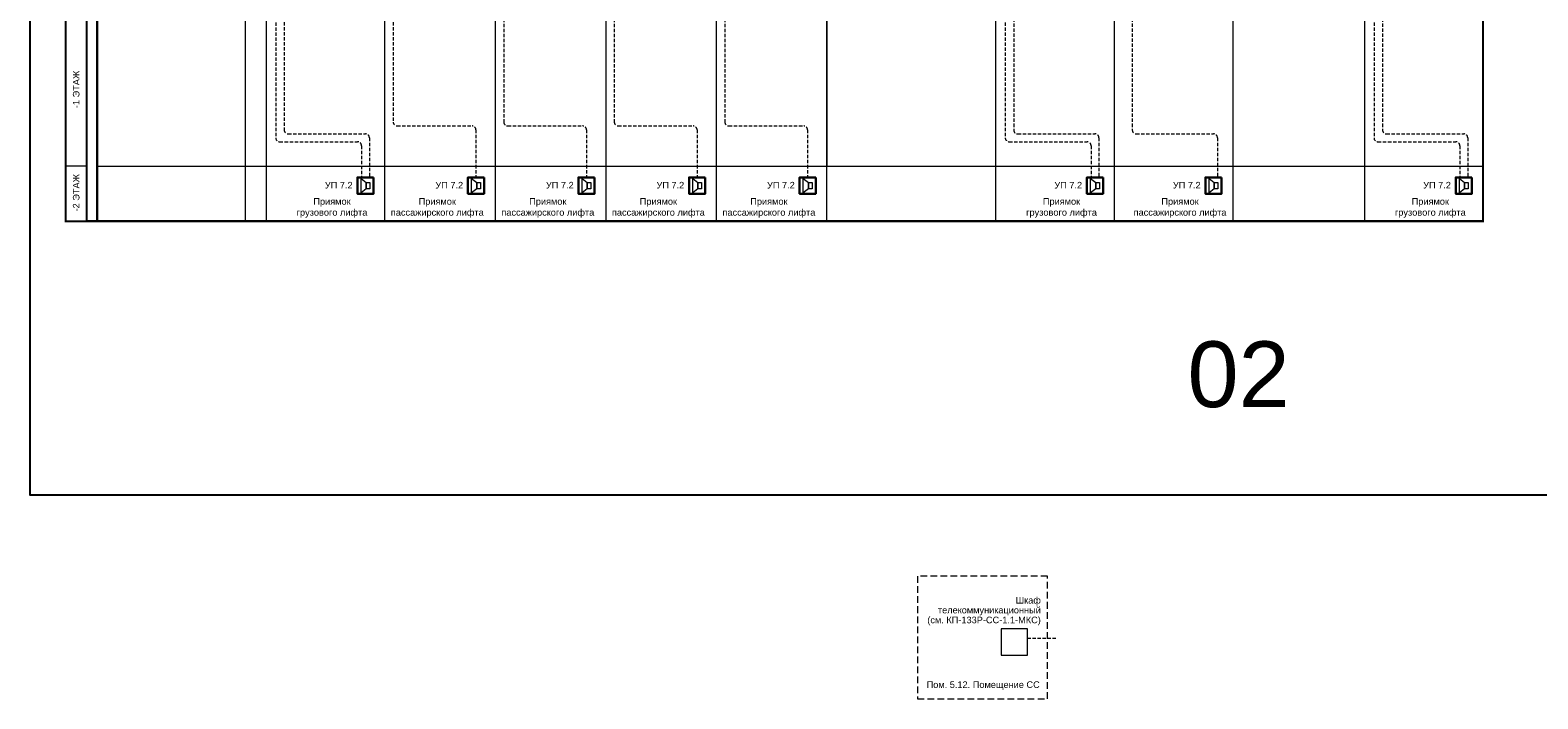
# Model space of a CAD drawing. Header units: millimetres. Extents: x 0 to 2625, y -889 to 841.
# Tile 5 of 24: x 915 to 1487, y -755 to -500. Entities that reach past the tile are written whole.
import ezdxf
from ezdxf.enums import TextEntityAlignment as Align

# ---------------------------------------------------------------- set-up
doc = ezdxf.new("R2010")
doc.units = ezdxf.units.MM
doc.linetypes.add('штриховая', pattern=[19.05, 12.7, -6.35])
doc.layers.get('0').update_dxf_attribs({"lineweight": 15})
doc.layers.add('UNPLOTTED', color=2, linetype='Continuous', plot=False)
doc.styles.add('CP.Text', font='arial.ttf')

# ---------------------------------------------------------------- blocks, each defined once
blk = doc.blocks.new('*U1')
at = {"color": 0}
blk.add_lwpolyline([(0, 584), (0, 0), (-816, 0), (-816, 584)], close=True, dxfattribs=at)

msp = doc.modelspace()

# ---------------------------------------------------------------- linework, layer by layer
at = {"color": 251, "linetype": 'ByBlock', "lineweight": 30, "ltscale": 3, "true_color": 0x636466}
for p, q in [((940.11, -152.5), (940.11, -573)), ((936.11, -573), (1175.29, -573)), ((940.11, -573), (996.29, -573)), ((1175.29, -573), (1217.29, -573)), ((1217.29, -573), (1466.58, -573))]:
    msp.add_line(p, q, dxfattribs=at)
at = {"color": 251, "linetype": 'ByBlock', "lineweight": 5, "ltscale": 3, "true_color": 0x636466}
for p, q in [((1217.29, -573), (1217.29, -152.5)), ((996.29, -552), (1217.29, -552)), ((1281.43, -552), (1466.58, -552)), ((936.11, -573), (1175.29, -573))]:
    msp.add_line(p, q, dxfattribs=at)
at = {"color": 4, "linetype": 'штриховая', "ltscale": 0.1}
for p, q in [((1288.31, -242.51), (1288.31, -538.26)), ((1333.34, -242.51), (1333.34, -538.26)), ((1428.43, -242.51), (1428.43, -538.26)), ((1094.55, -326.51), (1094.55, -535.26)), ((1136.55, -326.51), (1136.55, -535.26)), ((1178.55, -326.51), (1178.55, -535.26)), ((1011.14, -362.04), (1011.14, -538.26)), ((1052.55, -362.04), (1052.55, -535.26)), ((1007.9, -466.95), (1007.9, -541.26)), ((1285.08, -466.95), (1285.08, -541.26)), ((1425.19, -466.95), (1425.19, -541.26)), ((1054.05, -536.76), (1082.5, -536.76)), ((1084, -538.26), (1084, -556.33)), ((1096.05, -536.76), (1124.5, -536.76)), ((1126, -538.26), (1126, -556.33)), ((1138.05, -536.76), (1166.5, -536.76)), ((1168, -538.26), (1168, -556.33)), ((1180.05, -536.76), (1208.5, -536.76)), ((1210, -538.26), (1210, -556.33)), ((1009.4, -542.76), (1039, -542.76)), ((1012.64, -539.76), (1042, -539.76)), ((1043.5, -541.26), (1043.5, -556.33)), ((1286.58, -542.76), (1316.17, -542.76)), ((1289.81, -539.76), (1319.17, -539.76)), ((1320.67, -541.26), (1320.67, -556.33)), ((1334.84, -539.76), (1364.21, -539.76)), ((1365.71, -541.26), (1365.71, -556.33)), ((1426.69, -542.76), (1456.29, -542.76)), ((1429.93, -539.76), (1459.29, -539.76)), ((1460.79, -541.26), (1460.79, -556.33)), ((1040.5, -544.26), (1040.5, -556.33)), ((1317.67, -544.26), (1317.67, -556.33)), ((1457.79, -544.26), (1457.79, -556.33))]:
    msp.add_line(p, q, dxfattribs=at)
at = {"color": 6, "linetype": 'штриховая', "ltscale": 0.1}
msp.add_line((1293.54, -731.49), (1304.83, -731.49), dxfattribs=at)
at = {"color": 251, "true_color": 0x636466, "const_width": 0.8}
msp.add_lwpolyline([(928.11, -152.5), (936.11, -152.5), (936.11, -573), (928.11, -573)], close=True, dxfattribs=at)
at = {"color": 251, "linetype": 'ByBlock', "lineweight": 30, "ltscale": 3, "true_color": 0x636466, "const_width": 0.8}
msp.add_lwpolyline([(1182.57, -573), (1466.58, -573), (1466.58, -152.5), (940.11, -152.5), (940.11, -573), (996.29, -573)], dxfattribs=at)
at = {"color": 251, "linetype": 'ByBlock', "lineweight": 5, "ltscale": 3, "true_color": 0x636466}
for points in [[(996.29, -152.5), (996.29, -573)], [(1004.25, -152.5), (1004.25, -573)], [(1281.43, -152.5), (1281.43, -573)], [(1326.46, -152.5), (1326.46, -573)], [(1371.49, -152.5), (1371.49, -573)], [(1421.54, -152.5), (1421.54, -573)], [(1466.58, -183.9), (1466.58, -573)], [(1217.29, -267.9), (1217.29, -552)], [(1217.29, -267.9), (1217.29, -552)], [(1049.29, -286.48), (1049.29, -573)], [(1091.29, -286.48), (1091.29, -573)], [(1091.29, -286.48), (1091.29, -573)], [(1091.29, -286.48), (1091.29, -573)], [(1133.29, -286.48), (1133.29, -573)], [(1133.29, -286.48), (1133.29, -573)], [(1175.29, -286.48), (1175.29, -552)], [(1175.29, -286.48), (1175.29, -552)], [(1175.29, -286.48), (1175.29, -552)], [(1175.29, -286.48), (1175.29, -573)], [(940.11, -552), (996.29, -552)], [(1217.29, -552), (1281.43, -552)]]:
    msp.add_lwpolyline(points, dxfattribs=at)
for points in [[(928.11, -573), (936.11, -573), (936.11, -461.96), (928.11, -461.96)], [(928.11, -573), (936.11, -573), (936.11, -552), (928.11, -552)]]:
    msp.add_lwpolyline(points, close=True, dxfattribs=at)
at = {"lineweight": 30}
for points in [[(1045.07, -556.33), (1045.07, -562.51), (1038.93, -562.51), (1038.93, -556.33)], [(1087.07, -556.33), (1087.07, -562.51), (1080.93, -562.51), (1080.93, -556.33)], [(1129.07, -556.33), (1129.07, -562.51), (1122.93, -562.51), (1122.93, -556.33)], [(1171.07, -556.33), (1171.07, -562.51), (1164.93, -562.51), (1164.93, -556.33)], [(1213.07, -556.33), (1213.07, -562.51), (1206.93, -562.51), (1206.93, -556.33)], [(1322.24, -556.33), (1322.24, -562.51), (1316.1, -562.51), (1316.1, -556.33)], [(1367.28, -556.33), (1367.28, -562.51), (1361.14, -562.51), (1361.14, -556.33)], [(1462.36, -556.33), (1462.36, -562.51), (1456.22, -562.51), (1456.22, -556.33)]]:
    msp.add_lwpolyline(points, close=True, dxfattribs=at)
at = {"lineweight": 18}
for points in [[(1038.93, -562.51), (1038.93, -556.33), (1045.07, -556.33), (1045.07, -562.51)], [(1040.33, -562.17), (1040.33, -556.67), (1042.27, -558.19), (1042.27, -560.69)], [(1043.67, -558.19), (1043.67, -560.69), (1042.27, -560.69), (1042.27, -558.19)], [(1080.93, -562.51), (1080.93, -556.33), (1087.07, -556.33), (1087.07, -562.51)], [(1082.33, -562.17), (1082.33, -556.67), (1084.27, -558.19), (1084.27, -560.69)], [(1085.67, -558.19), (1085.67, -560.69), (1084.27, -560.69), (1084.27, -558.19)], [(1122.93, -562.51), (1122.93, -556.33), (1129.07, -556.33), (1129.07, -562.51)], [(1124.33, -562.17), (1124.33, -556.67), (1126.27, -558.19), (1126.27, -560.69)], [(1127.67, -558.19), (1127.67, -560.69), (1126.27, -560.69), (1126.27, -558.19)], [(1164.93, -562.51), (1164.93, -556.33), (1171.07, -556.33), (1171.07, -562.51)], [(1166.33, -562.17), (1166.33, -556.67), (1168.27, -558.19), (1168.27, -560.69)], [(1169.67, -558.19), (1169.67, -560.69), (1168.27, -560.69), (1168.27, -558.19)], [(1206.93, -562.51), (1206.93, -556.33), (1213.07, -556.33), (1213.07, -562.51)], [(1208.33, -562.17), (1208.33, -556.67), (1210.27, -558.19), (1210.27, -560.69)], [(1211.67, -558.19), (1211.67, -560.69), (1210.27, -560.69), (1210.27, -558.19)], [(1316.1, -562.51), (1316.1, -556.33), (1322.24, -556.33), (1322.24, -562.51)], [(1317.5, -562.17), (1317.5, -556.67), (1319.45, -558.19), (1319.45, -560.69)], [(1320.85, -558.19), (1320.85, -560.69), (1319.45, -560.69), (1319.45, -558.19)], [(1361.14, -562.51), (1361.14, -556.33), (1367.28, -556.33), (1367.28, -562.51)], [(1362.53, -562.17), (1362.53, -556.67), (1364.48, -558.19), (1364.48, -560.69)], [(1365.88, -558.19), (1365.88, -560.69), (1364.48, -560.69), (1364.48, -558.19)], [(1456.22, -562.51), (1456.22, -556.33), (1462.36, -556.33), (1462.36, -562.51)], [(1457.62, -562.17), (1457.62, -556.67), (1459.56, -558.19), (1459.56, -560.69)], [(1460.96, -558.19), (1460.96, -560.69), (1459.56, -560.69), (1459.56, -558.19)]]:
    msp.add_lwpolyline(points, close=True, dxfattribs=at)
at = {"linetype": 'штриховая', "ltscale": 0.2}
msp.add_lwpolyline([(1301.11, -707.95), (1251.68, -707.95), (1251.68, -754.56), (1301.11, -754.56)], close=True, dxfattribs=at)
at = {"color": 6}
msp.add_lwpolyline([(1283.54, -737.99), (1293.54, -737.99), (1293.54, -727.99), (1283.54, -727.99)], close=True, dxfattribs=at)
at = {"color": 4, "linetype": 'штриховая', "ltscale": 0.1}
for centre, start, end in [((1012.64, -538.26), 180, 270), ((1054.05, -535.26), 180, 270), ((1082.5, -538.26), 0, 90), ((1096.05, -535.26), 180, 270), ((1124.5, -538.26), 0, 90), ((1138.05, -535.26), 180, 270), ((1166.5, -538.26), 0, 90), ((1180.05, -535.26), 180, 270), ((1208.5, -538.26), 0, 90), ((1289.81, -538.26), 180, 270), ((1334.84, -538.26), 180, 270), ((1429.93, -538.26), 180, 270), ((1009.4, -541.26), 180, 270), ((1039, -544.26), 0, 90), ((1042, -541.26), 0, 90), ((1286.58, -541.26), 180, 270), ((1316.17, -544.26), 0, 90), ((1319.17, -541.26), 0, 90), ((1364.21, -541.26), 0, 90), ((1426.69, -541.26), 180, 270), ((1456.29, -544.26), 0, 90), ((1459.29, -541.26), 0, 90)]:
    msp.add_arc(centre, 1.5, start, end, dxfattribs=at)

# ---------------------------------------------------------------- block references
at = {"layer": 'UNPLOTTED'}
msp.add_blockref('*U1', (1730.61, -677.08), dxfattribs=at)

# ---------------------------------------------------------------- texts
at = {"char_height": 2.5, "attachment_point": 5, "rotation": 90, "style": 'CP.Text'}
for s, insert, width in [('-1 ЭТАЖ', (932.11, -522.85), 58.2881), ('-2 ЭТАЖ', (932.11, -562.12), 21.7461)]:
    msp.add_mtext(s, dxfattribs=dict(at, insert=insert, width=width))
at = {"char_height": 2.5, "line_spacing_factor": 0.9, "style": 'CP.Text'}
for s, insert, width, attachment_point in [('УП 7.2', (1031.84, -559.28), 18, 5), ('УП 7.2', (1073.84, -559.28), 18, 5), ('УП 7.2', (1115.84, -559.28), 18, 5), ('УП 7.2', (1157.84, -559.28), 18, 5), ('УП 7.2', (1199.84, -559.28), 18, 5), ('УП 7.2', (1309.01, -559.28), 18, 5), ('УП 7.2', (1354.04, -559.28), 18, 5), ('УП 7.2', (1449.13, -559.28), 18, 5), ('\\pxt12;Шкаф телекоммуникационный\\P(см. КП-133Р-СС-1.1-МКС)', (1298.6, -721.19), 45.7962, 6), ('Пом. 5.12. Помещение СС ', (1255.21, -749.52), 49.425, 4)]:
    msp.add_mtext(s, dxfattribs=dict(at, insert=insert, width=width, attachment_point=attachment_point))
at = {"char_height": 2.5, "width": 40, "attachment_point": 5, "style": 'CP.Text'}
for s, insert in [('Приямок\\Pгрузового лифта', (1029.29, -567.9)), ('Приямок\\Pпассажирского лифта', (1069.29, -567.9)), ('Приямок\\Pпассажирского лифта', (1111.29, -567.9)), ('Приямок\\Pпассажирского лифта', (1153.29, -567.9)), ('Приямок\\Pпассажирского лифта', (1195.29, -567.9)), ('Приямок\\Pгрузового лифта', (1306.46, -567.9)), ('Приямок\\Pпассажирского лифта', (1351.49, -567.9)), ('Приямок\\Pгрузового лифта', (1446.58, -567.9))]:
    msp.add_mtext(s, dxfattribs=dict(at, insert=insert))
at = {"layer": 'UNPLOTTED', "style": 'CP.Text'}
msp.add_text('02', height=25, dxfattribs=at).set_placement((1393.17, -643.65), align=Align.RIGHT)

doc.saveas('drawing.dxf')
